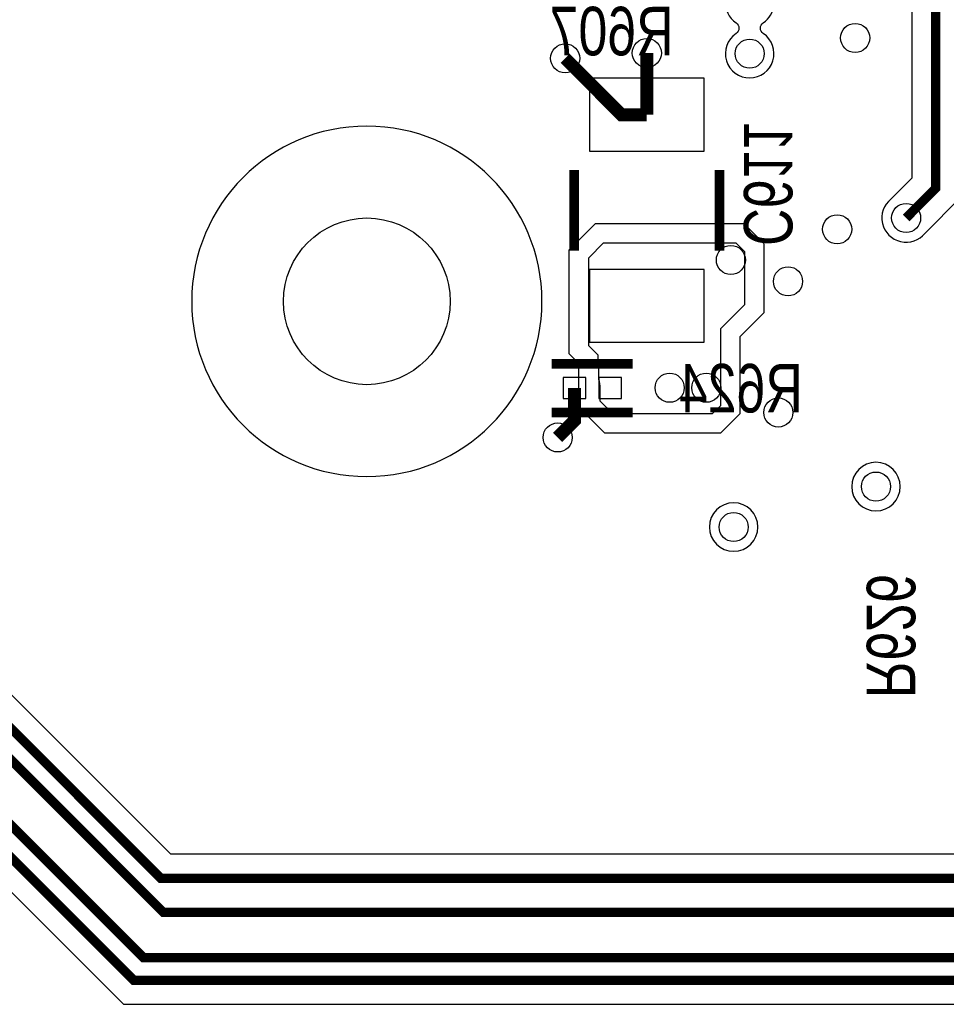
# Model space of a CAD drawing. Extents: x -394 to 5394, y -1015 to 6968.
# Tile 28 of 63: x 3690 to 4263, y 1154 to 1762. Entities that reach past the tile are written whole.
import ezdxf

# ---------------------------------------------------------------- set-up
doc = ezdxf.new("R2010")
doc.units = 0
for name, color, linetype in [('ET_BOTTOM', 1, 'CONTINUOUS'), ('PG_SILKSCREEN_BOTTOM', 2, 'CONTINUOUS'), ('PIN_BOTTOM', 1, 'CONTINUOUS'), ('RD_SILKSCREEN_BOTTOM', 254, 'CONTINUOUS'), ('VC_BOTTOM', 1, 'CONTINUOUS')]:
    doc.layers.add(name, color=color, linetype=linetype)

msp = doc.modelspace()

# ---------------------------------------------------------------- linework, layer by layer
at = {"layer": 'ET_BOTTOM'}
for points, const_width in [([(4237.64, 1640), (4256, 1658.36), (4256, 1788), (4177, 1867), (4147.6847, 1867), (4137.1, 1856.4153), (4137.1, 1841.5847), (4144, 1834.6847), (4144, 1807)], 5.8), ([(4357, 1232), (3776.8018, 1232), (3446.2, 1562.6018), (3446.2, 1728.1707), (3366.3707, 1808)], 5.8), ([(1843, 1574), (1852.8288, 1564.1712), (1918.1712, 1564.1712), (1978.2982, 1624.2982), (2145.7019, 1624.2982), (2184.5001, 1585.5), (2281.9838, 1585.5), (2452.5838, 1756.1), (2852.1, 1756.1), (2857.31, 1761.31), (2922.31, 1761.31), (2953.37, 1792.37), (3362.4845, 1792.37), (3432, 1722.8545), (3432, 1557.2856), (3778.2856, 1211), (4321, 1211)], 5.8), ([(4026.82, 1738.64), (4061.68, 1703.78), (4077.32, 1703.78)], 8), ([(4077.32, 1741.9), (4077.32, 1703.78)], 8), ([(4482.88, 1506.12), (4482.88, 1478.12), (4497.51, 1463.49), (4497.51, 1250.5099), (4430.0001, 1183), (3766, 1183), (3453.6, 1495.4), (3280.6, 1495.4), (3249, 1527), (3249, 1596.2945), (3225.6845, 1619.61), (3191.32, 1619.61), (3190.4, 1618.69)], 5.8), ([(3218.27, 1601.71), (3235, 1584.98), (3235, 1521), (3275, 1481), (3448, 1481), (3760, 1169), (4463, 1169), (4606, 1312), (4606, 1555.26), (4589.07, 1572.19), (4589.07, 1591.59)], 5.8), ([(4032.55, 1534.86), (4032.55, 1514.7), (4022.23, 1504.38)], 8)]:
    msp.add_lwpolyline(points, dxfattribs=dict(at, const_width=const_width))
for points in [[(3441.8281, 1466.0998), (3753.8281, 1154.0998), (4469.1719, 1154.0998), (4620.9002, 1305.8281), (4620.9002, 1561.4319), (4608.0702, 1574.2619), (4608.0702, 1608.3021, -0.668177), (4614.8986, 1611.1305), (4615.0294, 1610.9998), (4653.9706, 1610.9998), (4670.0002, 1627.0294), (4670.0002, 1789.9706)], [(4241.0998, 1781.8281), (4241.0998, 1664.5319), (4228.3291, 1651.7612), (4228.2444, 1651.6931, 1.114862), (4249.3331, 1630.6044), (4249.4012, 1630.6891), (4270.9002, 1652.1881), (4270.9002, 1794.1719)], [(4134.7776, 1786.6728, 0.5887), (4132.4804, 1760.5421, -0.530094), (4132.4909, 1753.9211, 3.256152), (4149.3296, 1753.9479, -0.530094), (4149.3191, 1760.5689, 0.472535), (4151.4115, 1783.6515, -0.670736)], [(4355.2674, 1246.9002), (3782.9737, 1246.9002), (3554.7034, 1475.1704, -0.735064)]]:
    msp.add_lwpolyline(points, format="xyb", dxfattribs=at)
for points in [[(4012.4702, 1588.47, 1), (3795.9298, 1588.47, 1)], [(4047.5502, 1540.4381), (4047.5502, 1549.3602), (4047.28, 1549.3602), (4047.28, 1555.11), (4041.4, 1560.99), (4041.4, 1615.42), (4050.54, 1624.56), (4132.39, 1624.56), (4137.62, 1619.33), (4137.62, 1586.24), (4122.82, 1571.44), (4122.82, 1523.99), (4117.81, 1518.98), (4056.42, 1518.98), (4048.5502, 1526.8498), (4048.5502, 1534.86, 0.08392), (4047.6613, 1540.1188)], [(4234.0002, 1474, 1), (4203.9998, 1474, 1)], [(4146.0002, 1449, 1), (4115.9998, 1449, 1)]]:
    msp.add_lwpolyline(points, format="xyb", close=True, dxfattribs=at)
msp.add_lwpolyline([(4035.2798, 1550.1394), (4029.3998, 1556.0194), (4029.3998, 1620.3906), (4045.5694, 1636.5602), (4137.3606, 1636.5602), (4149.6202, 1624.3006), (4149.6202, 1581.2694), (4134.8202, 1566.4694), (4134.8202, 1519.0194), (4122.7806, 1506.9798), (4051.4494, 1506.9798), (4035.2798, 1523.1494)], close=True, dxfattribs=at)
at = {"layer": 'PG_SILKSCREEN_BOTTOM', "const_width": 6}
for points in [[(4032.32, 1619.72), (4032.32, 1669.72)], [(4122.32, 1619.72), (4122.32, 1669.72)], [(4018.57, 1549.86), (4068.57, 1549.86)], [(4018.57, 1519.86), (4068.57, 1519.86)]]:
    msp.add_lwpolyline(points, dxfattribs=at)
at = {"layer": 'PIN_BOTTOM'}
for points in [[(4041.82, 1681.28), (4112.82, 1681.28), (4112.82, 1726.28), (4041.82, 1726.28)], [(4041.82, 1563.16), (4112.82, 1563.16), (4112.82, 1608.16), (4041.82, 1608.16)], [(4025.55, 1541.36), (4025.55, 1528.36), (4039.55, 1528.36), (4039.55, 1541.36)], [(4047.59, 1541.36), (4047.59, 1528.36), (4061.59, 1528.36), (4061.59, 1541.36)]]:
    msp.add_lwpolyline(points, close=True, dxfattribs=at)
msp.add_circle((3904.2, 1588.47), 51.5, dxfattribs=at)
at = {"layer": 'VC_BOTTOM'}
for centre in [(4206.13, 1751.22), (4026.82, 1738.64), (4077.32, 1741.9), (4140.93, 1741.52), (4237.64, 1640), (4195, 1633), (4129.32, 1614.01), (4164.65, 1600.82), (4091.47, 1535.08), (4114.11, 1535.08), (4158.62, 1519.78), (4022.23, 1504.38), (4219, 1474), (4131, 1449)]:
    msp.add_circle(centre, 9, dxfattribs=at)

# ---------------------------------------------------------------- texts
at = {"layer": 'RD_SILKSCREEN_BOTTOM', "text_generation_flag": 2, "width": 0.8}
for s, p in [('R607', (4093.93, 1740.46)), ('R624', (4173.8, 1519.8))]:
    msp.add_text(s, height=30, dxfattribs=at).set_placement(p)
for s, p in [('C611', (4137.32, 1622.72)), ('R626', (4213.31, 1343.25))]:
    msp.add_text(s, height=30, rotation=270, dxfattribs=at).set_placement(p)

doc.saveas('drawing.dxf')
